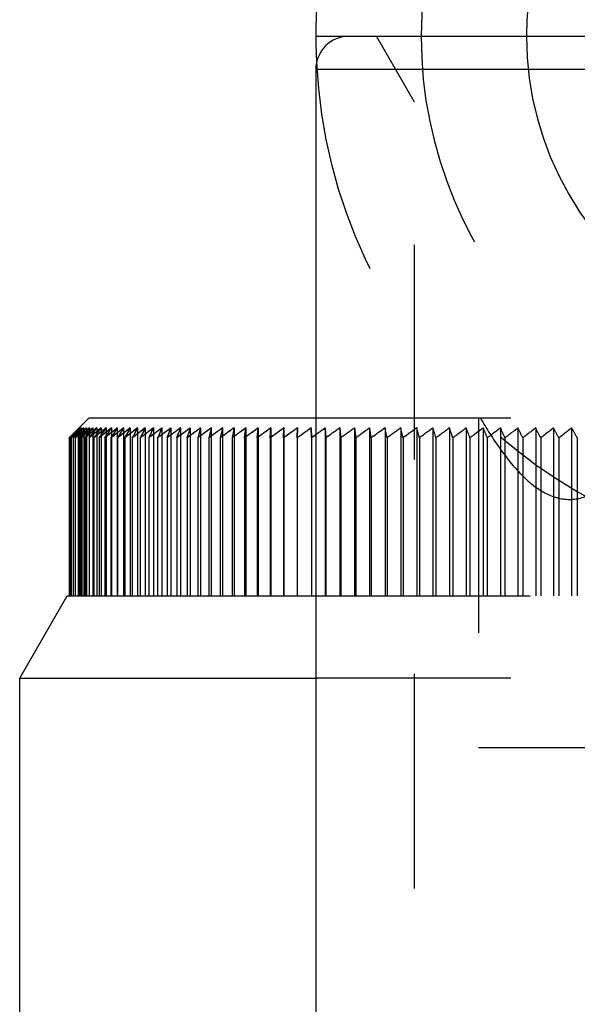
# Model space of a CAD drawing. Header units: millimetres. Extents: x 421 to 579, y 390 to 610.
# Tile 3 of 5: x 475 to 492, y 559 to 589. Entities that reach past the tile are written whole.
import ezdxf

# ---------------------------------------------------------------- set-up
doc = ezdxf.new("R2010")
doc.units = ezdxf.units.MM
doc.header["$LTSCALE"] = 65.185185
doc.linetypes.add('HIDDEN', pattern=[0.2, 0.1, -0.1])
for name, color, linetype in [('KOERPER', 7, 'CONTINUOUS'), ('KONST.EL_MIT_GEO', 7, 'CONTINUOUS'), ('KURVEN', 7, 'CONTINUOUS')]:
    doc.layers.add(name, color=color, linetype=linetype)

msp = doc.modelspace()

# ---------------------------------------------------------------- linework, layer by layer
at = {"layer": 'KOERPER', "color": 7, "linetype": 'Continuous'}
msp.add_line((484.025, 587.5), (484.025, 489), dxfattribs=at)
at = {"layer": 'KONST.EL_MIT_GEO', "color": 7, "linetype": 'Continuous'}
for p, q in [((485.024, 588.5), (515.025, 588.5)), ((484.025, 587.5), (516.025, 587.5)), ((477.125, 576.9), (476.85, 576.625)), ((484.025, 576.9), (477.125, 576.9)), ((476.609, 576.352), (476.576, 576.32)), ((476.715, 576.452), (476.609, 576.352)), ((476.648, 576.352), (476.622, 576.327)), ((476.702, 576.402), (476.648, 576.352)), ((476.703, 576.352), (476.684, 576.335)), ((476.813, 576.452), (476.703, 576.352)), ((476.795, 576.528), (476.715, 576.452)), ((476.772, 576.352), (476.715, 576.301)), ((476.828, 576.402), (476.772, 576.352)), ((476.781, 576.503), (476.827, 576.552)), ((476.783, 576.453), (476.828, 576.503)), ((476.843, 576.602), (476.792, 576.552)), ((476.873, 576.602), (476.795, 576.528)), ((476.796, 576.552), (476.843, 576.602)), ((476.856, 576.352), (476.799, 576.301)), ((476.918, 576.602), (476.811, 576.502)), ((476.916, 576.546), (476.813, 576.452)), ((476.827, 576.552), (476.859, 576.587)), ((476.828, 576.503), (476.873, 576.552)), ((476.847, 576.453), (476.891, 576.503)), ((476.971, 576.452), (476.856, 576.352)), ((476.859, 576.587), (476.873, 576.602)), ((476.873, 576.552), (476.898, 576.58)), ((476.891, 576.503), (476.935, 576.552)), ((476.956, 576.352), (476.897, 576.301)), ((476.898, 576.58), (476.918, 576.602)), ((476.978, 576.602), (476.916, 576.546)), ((476.926, 576.453), (476.969, 576.503)), ((476.935, 576.552), (476.952, 576.572)), ((477.053, 576.602), (476.941, 576.502)), ((476.952, 576.572), (476.978, 576.602)), ((477.073, 576.452), (476.956, 576.352)), ((476.969, 576.503), (477.011, 576.552)), ((477.073, 576.541), (476.971, 576.452)), ((477.011, 576.552), (477.053, 576.602)), ((477.07, 576.352), (477.011, 576.301)), ((477.061, 576.503), (477.102, 576.552)), ((477.143, 576.602), (477.073, 576.541)), ((477.21, 576.57), (477.073, 576.452)), ((477.102, 576.552), (477.143, 576.602)), ((477.199, 576.352), (477.139, 576.301)), ((477.169, 576.503), (477.208, 576.552)), ((477.26, 576.402), (477.199, 576.352)), ((477.208, 576.552), (477.247, 576.602)), ((477.247, 576.602), (477.21, 576.57)), ((477.367, 576.602), (477.248, 576.502)), ((477.343, 576.352), (477.282, 576.301)), ((477.282, 576.301), (477.319, 576.351)), ((477.291, 576.503), (477.329, 576.552)), ((477.329, 576.552), (477.367, 576.602)), ((477.405, 576.402), (477.343, 576.352)), ((477.501, 576.602), (477.418, 576.534)), ((477.428, 576.503), (477.464, 576.552)), ((477.502, 576.352), (477.44, 576.301)), ((477.44, 576.301), (477.475, 576.351)), ((477.464, 576.552), (477.501, 576.602)), ((477.626, 576.452), (477.502, 576.352)), ((477.58, 576.503), (477.614, 576.552)), ((477.649, 576.602), (477.588, 576.552)), ((477.675, 576.352), (477.612, 576.301)), ((477.612, 576.301), (477.646, 576.351)), ((477.614, 576.552), (477.649, 576.602)), ((477.779, 576.576), (477.626, 576.452)), ((477.801, 576.452), (477.675, 576.352)), ((477.746, 576.503), (477.779, 576.552)), ((477.779, 576.552), (477.812, 576.602)), ((477.812, 576.602), (477.779, 576.576)), ((477.863, 576.352), (477.799, 576.301)), ((477.926, 576.503), (477.958, 576.552)), ((477.958, 576.552), (477.989, 576.602)), ((478.065, 576.352), (478, 576.301)), ((478.181, 576.602), (478.054, 576.502)), ((478.121, 576.503), (478.151, 576.552)), ((478.151, 576.552), (478.181, 576.602)), ((478.281, 576.352), (478.216, 576.301)), ((478.387, 576.602), (478.258, 576.502)), ((478.33, 576.503), (478.358, 576.552)), ((478.358, 576.552), (478.387, 576.602)), ((478.511, 576.352), (478.445, 576.301)), ((478.606, 576.602), (478.477, 576.502)), ((478.553, 576.503), (478.58, 576.552)), ((478.58, 576.552), (478.606, 576.602)), ((478.756, 576.352), (478.689, 576.301)), ((478.84, 576.602), (478.762, 576.543)), ((478.79, 576.503), (478.815, 576.552)), ((478.815, 576.552), (478.84, 576.602)), ((479.013, 576.352), (478.946, 576.301)), ((479.087, 576.602), (479.021, 576.552)), ((479.041, 576.503), (479.064, 576.552)), ((479.064, 576.552), (479.087, 576.602)), ((479.353, 576.402), (479.217, 576.301)), ((479.348, 576.602), (479.303, 576.568)), ((479.305, 576.503), (479.326, 576.552)), ((479.326, 576.552), (479.348, 576.602)), ((479.638, 576.402), (479.502, 576.301)), ((479.582, 576.503), (479.602, 576.552)), ((479.622, 576.602), (479.593, 576.58)), ((479.602, 576.552), (479.622, 576.602)), ((479.8, 576.301), (479.855, 576.453)), ((479.937, 576.402), (479.8, 576.301)), ((479.892, 576.552), (479.91, 576.602)), ((480.249, 576.402), (480.11, 576.301)), ((480.11, 576.301), (480.127, 576.351)), ((480.573, 576.402), (480.434, 576.301)), ((480.91, 576.402), (480.771, 576.301)), ((481.854, 576.301), (481.901, 576.602)), ((482.239, 576.301), (482.275, 576.602)), ((482.635, 576.301), (482.66, 576.602)), ((483.043, 576.301), (483.057, 576.602)), ((483.461, 576.301), (483.465, 576.602)), ((483.891, 576.301), (483.884, 576.602)), ((484.025, 576.397), (483.891, 576.301)), ((476.533, 576.301), (476.533, 571.5)), ((476.576, 576.32), (476.556, 576.301)), ((476.556, 576.301), (476.556, 571.5)), ((476.622, 576.327), (476.594, 576.301)), ((476.594, 576.301), (476.594, 571.5)), ((476.684, 576.335), (476.647, 576.301)), ((476.647, 576.301), (476.647, 571.5)), ((476.715, 576.301), (476.715, 571.5)), ((476.799, 576.301), (476.799, 571.5)), ((476.897, 576.301), (476.897, 571.5)), ((477.011, 576.301), (477.011, 571.5)), ((477.139, 576.301), (477.139, 571.5)), ((477.282, 576.301), (477.282, 571.5)), ((477.44, 576.301), (477.44, 571.5)), ((477.612, 576.301), (477.612, 571.5)), ((477.799, 576.301), (477.799, 571.5)), ((478, 576.301), (478, 571.5)), ((478.216, 576.301), (478.216, 571.5)), ((478.445, 576.301), (478.445, 571.5)), ((478.689, 576.301), (478.689, 571.5)), ((478.946, 576.301), (478.946, 571.5)), ((479.217, 576.301), (479.217, 571.5)), ((479.502, 576.301), (479.502, 571.5)), ((479.8, 576.301), (479.8, 571.5)), ((480.11, 576.301), (480.11, 571.5)), ((480.434, 576.301), (480.434, 571.5)), ((480.771, 576.301), (480.771, 571.5)), ((481.119, 576.301), (481.119, 571.5)), ((481.481, 576.301), (481.481, 571.5)), ((481.854, 576.301), (481.854, 571.5)), ((482.239, 576.301), (482.239, 571.5)), ((482.635, 576.301), (482.635, 571.5)), ((483.043, 576.301), (483.043, 571.5)), ((483.461, 576.301), (483.461, 571.5)), ((483.891, 576.301), (483.891, 571.5)), ((475.025, 569), (476.468, 571.5)), ((476.468, 571.5), (484.025, 571.5)), ((475.025, 519.572), (475.025, 569)), ((475.025, 569), (484.025, 569))]:
    msp.add_line(p, q, dxfattribs=at)
at = {"layer": 'KONST.EL_MIT_GEO', "color": 8, "linetype": 'HIDDEN'}
for p, q in [((487.025, 586.5), (485.87, 588.5)), ((487.025, 523.5), (487.025, 586.5)), ((513.025, 586.5), (487.025, 586.5)), ((516.025, 576.9), (484.025, 576.9)), ((488.968, 576.9), (488.968, 566.9)), ((476.85, 576.625), (476.526, 576.301)), ((476.576, 576.352), (476.56, 576.335)), ((476.583, 576.352), (476.563, 576.331)), ((476.585, 576.352), (476.564, 576.331)), ((476.604, 576.352), (476.574, 576.32)), ((476.627, 576.402), (476.576, 576.352)), ((476.632, 576.402), (476.583, 576.352)), ((476.689, 576.452), (476.585, 576.352)), ((476.594, 576.301), (476.734, 576.453)), ((476.7, 576.452), (476.604, 576.352)), ((476.641, 576.352), (476.618, 576.327)), ((476.712, 576.487), (476.627, 576.402)), ((476.681, 576.452), (476.632, 576.402)), ((476.687, 576.402), (476.641, 576.352)), ((476.647, 576.301), (476.783, 576.453)), ((476.693, 576.352), (476.677, 576.335)), ((476.711, 576.483), (476.681, 576.452)), ((476.734, 576.452), (476.687, 576.402)), ((476.792, 576.552), (476.689, 576.452)), ((476.783, 576.452), (476.693, 576.352)), ((476.773, 576.528), (476.7, 576.452)), ((476.779, 576.552), (476.711, 576.483)), ((476.778, 576.552), (476.712, 576.487)), ((476.715, 576.301), (476.847, 576.453)), ((476.759, 576.352), (476.715, 576.301)), ((476.73, 576.503), (476.779, 576.552)), ((476.787, 576.509), (476.734, 576.452)), ((476.734, 576.453), (476.781, 576.503)), ((476.748, 576.503), (476.796, 576.552)), ((476.803, 576.402), (476.759, 576.352)), ((476.843, 576.602), (476.773, 576.528)), ((476.828, 576.602), (476.778, 576.552)), ((476.779, 576.552), (476.828, 576.602)), ((476.828, 576.602), (476.779, 576.552)), ((476.81, 576.482), (476.783, 576.452)), ((476.873, 576.602), (476.787, 576.509)), ((476.799, 576.301), (476.926, 576.453)), ((476.841, 576.352), (476.799, 576.301)), ((476.847, 576.452), (476.803, 576.402)), ((476.918, 576.602), (476.81, 576.482)), ((476.828, 576.602), (476.828, 571.5)), ((476.926, 576.452), (476.841, 576.352)), ((476.843, 576.602), (476.843, 571.5)), ((476.899, 576.511), (476.847, 576.452)), ((476.873, 576.602), (476.873, 571.5)), ((476.897, 576.301), (476.979, 576.402)), ((476.938, 576.352), (476.897, 576.301)), ((476.978, 576.602), (476.899, 576.511)), ((476.918, 576.602), (476.918, 571.5)), ((477.02, 576.452), (476.938, 576.352)), ((476.978, 576.602), (476.978, 571.5)), ((477.011, 576.301), (477.09, 576.402)), ((477.05, 576.352), (477.011, 576.301)), ((477.061, 576.502), (477.02, 576.452)), ((477.09, 576.402), (477.05, 576.352)), ((477.053, 576.602), (477.053, 571.5)), ((477.143, 576.602), (477.061, 576.502)), ((477.129, 576.452), (477.09, 576.402)), ((477.208, 576.552), (477.129, 576.452)), ((477.143, 576.602), (477.139, 576.301)), ((477.139, 576.301), (477.215, 576.402)), ((477.177, 576.352), (477.139, 576.301)), ((477.248, 576.446), (477.177, 576.352)), ((477.247, 576.602), (477.208, 576.552)), ((477.247, 576.602), (477.247, 571.5)), ((477.318, 576.352), (477.282, 576.301)), ((477.367, 576.602), (477.367, 571.5)), ((477.475, 576.352), (477.44, 576.301)), ((477.544, 576.451), (477.475, 576.352)), ((477.501, 576.602), (477.501, 571.5)), ((477.579, 576.502), (477.544, 576.451)), ((477.649, 576.602), (477.579, 576.502)), ((477.645, 576.352), (477.612, 576.301)), ((477.711, 576.451), (477.645, 576.352)), ((477.649, 576.602), (477.649, 571.5)), ((477.779, 576.552), (477.711, 576.451)), ((477.812, 576.602), (477.779, 576.552)), ((477.831, 576.352), (477.799, 576.301)), ((477.812, 576.602), (477.812, 571.5)), ((477.893, 576.451), (477.831, 576.352)), ((477.989, 576.602), (477.989, 571.5)), ((478.03, 576.352), (478, 576.301)), ((478.09, 576.451), (478.03, 576.352)), ((478.181, 576.602), (478.181, 571.5)), ((478.244, 576.352), (478.216, 576.301)), ((478.3, 576.45), (478.244, 576.352)), ((478.387, 576.602), (478.387, 571.5)), ((478.472, 576.352), (478.445, 576.301)), ((478.499, 576.402), (478.472, 576.352)), ((478.525, 576.45), (478.499, 576.402)), ((478.606, 576.602), (478.606, 571.5)), ((478.714, 576.352), (478.689, 576.301)), ((478.739, 576.402), (478.714, 576.352)), ((478.763, 576.45), (478.739, 576.402)), ((478.84, 576.602), (478.84, 571.5)), ((478.97, 576.352), (478.946, 576.301)), ((478.995, 576.405), (478.97, 576.352)), ((479.016, 576.45), (478.995, 576.405)), ((479.087, 576.602), (479.087, 571.5)), ((479.239, 576.352), (479.217, 576.301)), ((479.283, 576.452), (479.239, 576.352)), ((479.348, 576.602), (479.348, 571.5)), ((479.522, 576.352), (479.502, 576.301)), ((479.561, 576.449), (479.522, 576.352)), ((479.582, 576.502), (479.561, 576.449)), ((479.622, 576.602), (479.582, 576.502)), ((479.622, 576.602), (479.622, 571.5)), ((479.818, 576.352), (479.8, 576.301)), ((479.853, 576.448), (479.818, 576.352)), ((479.892, 576.552), (479.853, 576.448)), ((479.91, 576.602), (479.892, 576.552)), ((479.91, 576.602), (479.91, 571.5)), ((480.127, 576.352), (480.11, 576.301)), ((480.159, 576.447), (480.127, 576.352)), ((480.21, 576.602), (480.159, 576.447)), ((480.21, 576.602), (480.21, 571.5)), ((480.477, 576.447), (480.434, 576.301)), ((480.524, 576.602), (480.477, 576.447)), ((480.524, 576.602), (480.524, 571.5)), ((480.808, 576.446), (480.771, 576.301)), ((480.849, 576.602), (480.808, 576.446)), ((480.849, 576.602), (480.849, 571.5)), ((481.152, 576.444), (481.119, 576.301)), ((481.188, 576.602), (481.152, 576.444)), ((481.188, 576.602), (481.188, 571.5)), ((481.508, 576.442), (481.481, 576.301)), ((481.538, 576.602), (481.508, 576.442)), ((481.538, 576.602), (481.538, 571.5)), ((481.875, 576.439), (481.854, 576.301)), ((481.901, 576.602), (481.875, 576.439)), ((481.901, 576.602), (481.901, 571.5)), ((482.255, 576.435), (482.239, 576.301)), ((482.275, 576.602), (482.255, 576.435)), ((482.275, 576.602), (482.275, 571.5)), ((482.646, 576.427), (482.635, 576.301)), ((482.66, 576.602), (482.646, 576.427)), ((482.66, 576.602), (482.66, 571.5)), ((483.048, 576.407), (483.043, 576.301)), ((483.057, 576.602), (483.048, 576.407)), ((483.057, 576.602), (483.057, 571.5)), ((483.465, 576.602), (483.461, 576.301)), ((483.465, 576.602), (483.462, 576.328)), ((483.884, 576.602), (483.891, 576.301)), ((483.884, 576.602), (483.891, 576.301)), ((484.313, 576.602), (484.313, 571.5)), ((484.313, 576.602), (484.33, 576.301)), ((484.33, 576.301), (484.313, 576.602)), ((484.752, 576.602), (484.752, 571.5)), ((484.752, 576.602), (484.78, 576.301)), ((484.78, 576.301), (484.752, 576.602)), ((485.201, 576.602), (485.201, 571.5)), ((485.201, 576.602), (485.24, 576.301)), ((485.24, 576.301), (485.201, 576.602)), ((485.66, 576.602), (485.66, 571.5)), ((486.128, 576.602), (486.128, 571.5)), ((486.605, 576.602), (486.605, 571.5)), ((487.09, 576.602), (487.09, 571.5)), ((487.584, 576.602), (487.584, 571.5)), ((488.086, 576.602), (488.086, 571.5)), ((488.596, 576.602), (488.596, 571.5)), ((489.113, 576.602), (489.113, 571.5)), ((489.638, 576.602), (489.638, 571.5)), ((490.169, 576.602), (490.169, 571.5)), ((490.706, 576.602), (490.706, 571.5)), ((491.249, 576.602), (491.249, 571.5)), ((491.798, 576.602), (491.798, 571.5)), ((476.56, 576.335), (476.526, 576.301)), ((476.526, 576.3), (476.526, 571.5)), ((476.563, 576.331), (476.533, 576.301)), ((476.564, 576.331), (476.533, 576.301)), ((476.574, 576.32), (476.556, 576.301)), ((476.618, 576.327), (476.594, 576.301)), ((476.677, 576.335), (476.647, 576.301)), ((483.462, 576.328), (483.461, 576.301)), ((484.33, 576.301), (484.33, 571.5)), ((484.78, 576.301), (484.78, 571.5)), ((485.24, 576.301), (485.24, 571.5)), ((485.709, 576.301), (485.709, 571.5)), ((486.188, 576.301), (486.188, 571.5)), ((486.676, 576.301), (486.676, 571.5)), ((487.172, 576.301), (487.172, 571.5)), ((487.676, 576.301), (487.676, 571.5)), ((488.189, 576.301), (488.189, 571.5)), ((488.709, 576.301), (488.709, 571.5)), ((489.237, 576.301), (489.237, 571.5)), ((489.771, 576.301), (489.771, 571.5)), ((490.312, 576.301), (490.312, 571.5)), ((490.86, 576.301), (490.86, 571.5)), ((491.413, 576.301), (491.413, 571.5)), ((491.972, 576.301), (491.972, 571.5)), ((484.025, 571.5), (516.025, 571.5)), ((516.025, 569), (484.025, 569)), ((488.968, 566.9), (511.081, 566.9))]:
    msp.add_line(p, q, dxfattribs=at)
at = {"layer": 'KONST.EL_MIT_GEO', "color": 7, "linetype": 'Continuous'}
for centre, radius, start, end in [((485.025, 587.5), 1, 89.9999, 180), ((524.464, 525.02), 70.152, 132.78816, 132.90857), ((524.776, 522.693), 71.997, 131.6364, 131.75634), ((499.627, 558.041), 29.156, 140.7126, 140.9673), ((525.796, 518.916), 75.32, 130.1322, 130.30968), ((499.919, 558.559), 28.974, 141.7367, 141.9894), ((500.268, 559.068), 28.843, 142.809, 143.0592), ((525.607, 518.383), 75.523, 129.64781, 129.80442), ((508.422, 553.953), 38.329, 143.9623, 144.2413), ((525.842, 517.4), 76.337, 129.20614, 129.38405), ((509.024, 554.595), 38.323, 145.1351, 145.41), ((509.732, 555.219), 38.42, 146.3601, 146.6305), ((531.621, 542.536), 63.536, 147.68337, 147.89866), ((526.169, 515.775), 77.597, 128.38187, 128.55942), ((527.286, 513.836), 79.692, 128.15408, 128.32907), ((533.094, 543.492), 64.123, 149.0153, 149.2256), ((527.627, 512.926), 80.493, 127.83042, 128.00493), ((534.832, 544.408), 64.981, 150.4023, 150.60693), ((527.979, 512.058), 81.262, 127.52911, 127.70314), ((536.887, 545.283), 66.163, 151.84488, 152.0431), ((528.175, 511.449), 81.724, 127.20214, 127.42329), ((539.324, 546.114), 67.734, 153.34326, 153.53429), ((528.513, 510.714), 82.365, 126.933, 127.16451), ((542.228, 546.9), 69.779, 154.89729, 155.08031), ((528.839, 510.054), 82.934, 126.67694, 126.92645), ((545.711, 547.637), 72.409, 156.50644, 156.68061), ((528.908, 509.8), 83.015, 126.44489, 126.65134), ((549.924, 548.325), 75.776, 158.16973, 158.33417), ((529.251, 509.24), 83.5, 126.22203, 126.45342), ((519.124, 562.088), 41.814, 159.7614, 159.9072), ((529.648, 508.666), 84.02, 126.0439, 126.27483), ((538.073, 557.268), 61.007, 161.52398, 161.77184), ((530.049, 508.147), 84.492, 125.88477, 126.11528), ((568.397, 550.377), 91.703, 163.38264, 163.57902), ((530.454, 507.682), 84.915, 125.74433, 125.97448), ((578.684, 550.846), 101.168, 165.25119, 165.42759), ((530.863, 507.274), 85.288, 125.62231, 125.85213), ((592.391, 551.259), 114.055, 167.16165, 167.31685), ((532.62, 505.051), 87.914, 125.69129, 125.85983), ((531.107, 507.156), 85.322, 125.5182, 125.69074), ((611.422, 551.613), 132.265, 169.10972, 169.24262), ((533.033, 504.753), 88.186, 125.60524, 125.77362), ((531.52, 506.864), 85.589, 125.43233, 125.6047), ((533.448, 504.514), 88.404, 125.53704, 125.70528), ((531.935, 506.631), 85.802, 125.36427, 125.53649), ((533.864, 504.337), 88.566, 125.48655, 125.65469), ((532.351, 506.458), 85.961, 125.31388, 125.486), ((534.281, 504.221), 88.672, 125.45367, 125.62174), ((532.767, 506.345), 86.065, 125.28107, 125.45312), ((534.698, 504.167), 88.722, 125.43834, 125.60638), ((533.184, 506.292), 86.113, 125.26577, 125.43779), ((534.348, 505.248), 87.396, 125.2695, 125.60957)]:
    msp.add_arc(centre, radius, start, end, dxfattribs=at)
at = {"layer": 'KONST.EL_MIT_GEO', "color": 8, "linetype": 'HIDDEN'}
for centre, radius, start, end in [((524.72, 527.028), 68.919, 134.00244, 134.36189), ((524.793, 525.83), 69.814, 133.34497, 133.70407), ((524.902, 524.641), 70.728, 132.72117, 133.07977), ((525.044, 523.462), 71.653, 132.12981, 132.48777), ((525.216, 522.297), 72.585, 131.56968, 131.92689), ((525.414, 521.149), 73.52, 131.03964, 131.39603), ((525.638, 520.021), 74.451, 130.53862, 130.89411), ((524.655, 536.104), 62.498, 139.6099, 139.78972), ((525.884, 518.916), 75.376, 130.06559, 130.42014), ((526.15, 517.836), 76.29, 129.61959, 129.97316), ((526.141, 539.428), 61.326, 142.68661, 142.86996), ((526.434, 516.785), 77.188, 129.1997, 129.55227), ((528.115, 539.578), 62.71, 143.97715, 144.09721), ((526.818, 540.52), 61.108, 143.81005, 143.97698), ((526.735, 515.765), 78.068, 128.80507, 129.15663), ((527.051, 514.779), 78.925, 128.43489, 128.78545), ((527.381, 513.829), 79.756, 128.08842, 128.43797), ((529.898, 543.525), 61.551, 147.49388, 147.66036), ((527.722, 512.918), 80.558, 127.76494, 128.11352), ((531.313, 544.462), 62.096, 148.83017, 148.99306), ((528.075, 512.048), 81.329, 127.46381, 127.81144), ((532.984, 545.362), 62.904, 150.22214, 150.38092), ((528.438, 511.222), 82.064, 127.18442, 127.53114), ((534.962, 546.22), 64.024, 151.67034, 151.82446), ((528.81, 510.441), 82.762, 126.92621, 127.27205), ((537.309, 547.035), 65.519, 153.17503, 153.32388), ((529.189, 509.708), 83.42, 126.68866, 127.03367), ((540.106, 547.806), 67.472, 154.73608, 154.87906), ((529.575, 509.024), 84.036, 126.47129, 126.81552), ((543.447, 548.535), 69.975, 156.353, 156.48665), ((529.967, 508.392), 84.607, 126.27369, 126.61719), ((530.364, 507.812), 85.132, 126.09545, 126.43829), ((530.766, 507.287), 85.609, 125.93623, 126.27845), ((531.172, 506.818), 86.036, 125.79571, 126.13739), ((531.58, 506.405), 86.412, 125.67361, 126.01481), ((531.992, 506.051), 86.735, 125.56971, 125.91049), ((532.405, 505.755), 87.005, 125.48378, 125.82422), ((532.82, 505.519), 87.221, 125.41568, 125.75584), ((533.236, 505.344), 87.382, 125.36526, 125.70521), ((533.653, 505.229), 87.487, 125.33243, 125.67225), ((534.07, 505.176), 87.536, 125.31712, 125.65688), ((534.487, 505.184), 87.529, 125.31931, 125.65907), ((534.904, 505.252), 87.466, 125.33899, 125.67884), ((534.209, 506.1), 86.373, 125.28794, 125.52262), ((535.321, 505.382), 87.347, 125.37622, 125.71621), ((535.182, 505.447), 87.214, 125.32637, 125.66667), ((535.737, 505.573), 87.172, 125.43104, 125.77127), ((535.598, 505.637), 87.039, 125.38116, 125.72169), ((536.152, 505.824), 86.943, 125.50359, 125.8441), ((536.014, 505.888), 86.81, 125.45367, 125.79449), ((336.207, 551.84), 151.49, 9.2919, 9.4074), ((336.615, 551.863), 151.084, 9.30873, 9.42434), ((536.567, 506.134), 86.659, 125.59399, 125.93487), ((536.428, 506.198), 86.527, 125.54401, 125.8852), ((361.567, 551.53), 127.059, 11.24197, 11.38054), ((361.907, 551.553), 126.721, 11.26216, 11.40085), ((536.981, 506.503), 86.323, 125.70242, 126.04373), ((536.842, 506.566), 86.19, 125.65238, 125.994), ((379.147, 551.161), 110.428, 13.15903, 13.31964), ((379.44, 551.184), 110.138, 13.18243, 13.34318), ((537.393, 506.93), 85.934, 125.8291, 126.17091), ((537.255, 506.993), 85.802, 125.77899, 126.12111), ((392.013, 550.734), 98.534, 15.03849, 15.22), ((392.272, 550.758), 98.277, 15.06493, 15.2466), ((537.806, 507.413), 85.494, 125.97427, 126.31664), ((537.668, 507.476), 85.362, 125.92408, 126.26676), ((401.808, 550.251), 89.732, 16.87629, 17.07747), ((402.043, 550.275), 89.501, 16.9056, 17.10695), ((538.217, 507.952), 85.005, 126.13822, 126.48121), ((538.079, 508.014), 84.874, 126.08793, 126.43124), ((409.495, 549.712), 83.064, 18.66894, 18.88847), ((409.71, 549.736), 82.853, 18.70091, 18.92065), ((538.628, 508.545), 84.468, 126.32126, 126.66494), ((538.491, 508.607), 84.337, 126.27087, 126.61487), ((415.672, 549.119), 77.931, 20.41348, 20.65005), ((415.871, 549.144), 77.736, 20.44793, 20.68472), ((539.039, 509.19), 83.886, 126.52377, 126.86819), ((538.901, 509.252), 83.755, 126.47327, 126.818), ((420.732, 548.473), 73.941, 22.10754, 22.35979), ((420.919, 548.499), 73.758, 22.14427, 22.39675), ((539.449, 509.887), 83.259, 126.74613, 127.09135), ((539.312, 509.947), 83.129, 126.69552, 127.04105), ((424.944, 547.777), 70.825, 23.74925, 24.01585), ((425.121, 547.803), 70.652, 23.78808, 24.05492), ((539.86, 510.632), 82.591, 126.98881, 127.33486), ((539.724, 510.692), 82.461, 126.93807, 127.28444), ((428.498, 547.032), 68.394, 25.33729, 25.61691), ((428.666, 547.058), 68.23, 25.37801, 25.65789), ((540.272, 511.424), 81.884, 127.25226, 127.5992), ((540.136, 511.483), 81.754, 127.2014, 127.54865), ((431.531, 546.239), 66.51, 26.87075, 27.16213), ((431.692, 546.267), 66.354, 26.91319, 27.20483), ((540.685, 512.262), 81.139, 127.53703, 127.8849), ((540.55, 512.32), 81.01, 127.48603, 127.83422), ((434.146, 545.402), 65.071, 28.34919, 28.6511), ((434.302, 545.43), 64.921, 28.39316, 28.69534), ((541.1, 513.142), 80.361, 127.84369, 128.19252), ((540.965, 513.2), 80.232, 127.79255, 128.14169), ((436.421, 544.522), 63.999, 29.77252, 30.0838), ((436.572, 544.551), 63.853, 29.81786, 30.12941)]:
    msp.add_arc(centre, radius, start, end, dxfattribs=at)
msp.add_open_spline([(489.025, 576.9), (489.212, 576.581), (489.591, 575.981), (490.222, 575.193), (490.914, 574.605), (491.732, 574.351), (492.55, 574.605), (493.242, 575.193), (493.874, 575.981), (494.253, 576.581), (494.44, 576.9)], degree=3, knots=[0, 0, 0, 0, 0.145783, 0.27981, 0.397631, 0.5, 0.60237, 0.720191, 0.854217, 1, 1, 1, 1], dxfattribs=at)
for points in [[(476.526, 576.3), (476.626, 576.401), (476.727, 576.502), (476.828, 576.602)], [(476.533, 576.301), (476.599, 576.368), (476.664, 576.435), (476.73, 576.503)], [(476.556, 576.301), (476.62, 576.368), (476.684, 576.435), (476.748, 576.503)]]:
    msp.add_open_spline(points, degree=3, dxfattribs=at)
at = {"layer": 'KURVEN', "color": 40, "linetype": 'Continuous'}
msp.add_line((484.025, 588.5), (516.025, 588.5), dxfattribs=at)
for radius, start, end in [(16, 357.1713, 182.8287), (12.8, 0, 180), (9.6, 0.0001, 180)]:
    msp.add_arc((500.025, 588.5), radius, start, end, dxfattribs=at)
at = {"layer": 'KURVEN', "color": 8, "linetype": 'HIDDEN'}
for radius, start, end in [(12.8, 180, 360), (9.6, 180, 0.0001), (16, 182.8287, 357.1713)]:
    msp.add_arc((500.025, 588.5), radius, start, end, dxfattribs=at)

doc.saveas('drawing.dxf')
